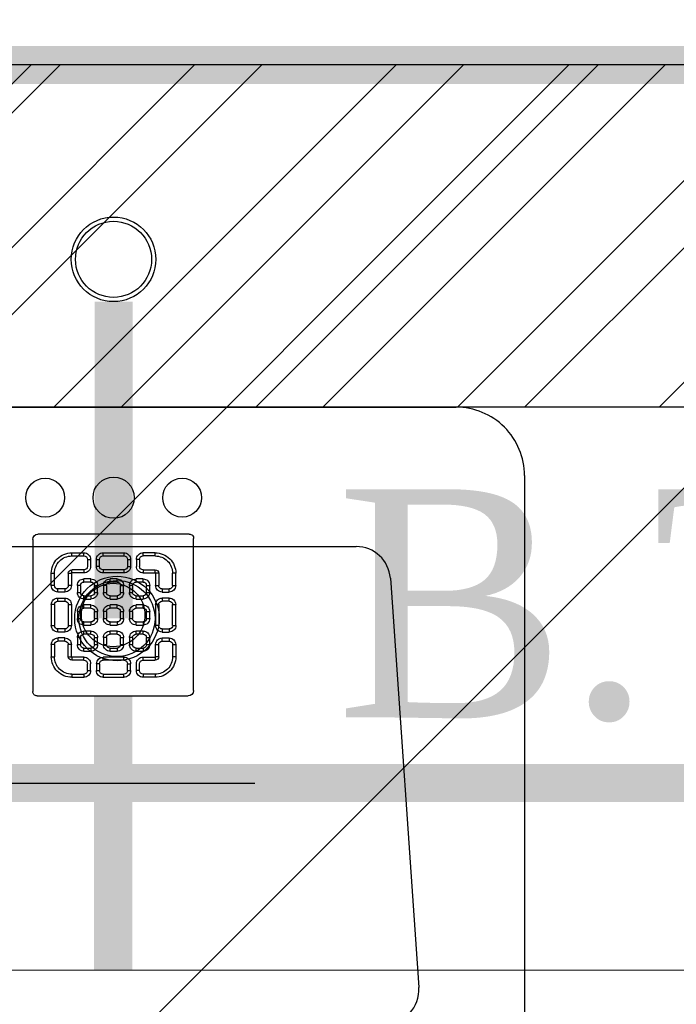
# Model space of a CAD drawing. Header units: inches. Extents: x 704 to 259546, y -107711 to 151004.
# Tile 237 of 243: x 127977 to 127994, y 23568 to 23594. Entities that reach past the tile are written whole.
import ezdxf

# ---------------------------------------------------------------- set-up
doc = ezdxf.new("R2010")
doc.units = ezdxf.units.IN
doc.header["$MEASUREMENT"] = 0
for name, color, linetype, lineweight in [('00-GRIDTEXT', 1, 'Continuous', 13), ('FLOOR RAISE', 4, 'Continuous', 5), ('KIT TEXT.', 5, 'Continuous', 5), ('PD_BRICK WALL_115', 134, 'Continuous', 30), ('PD_FIXTURE', 21, 'Continuous', 25), ('PD_HATCH', 45, 'Continuous', 9), ('PP- 50DIA Soil Waste Sewer pipe', 54, 'Continuous', 25), ('PP- 75DIA Soil Waste Sewer pipe', 90, 'Continuous', 9), ('PP-Soil Pipe', 1, 'Continuous', 25), ('PP-TEXT', 7, 'Continuous', 40), ('PP-WWP', 3, 'Continuous', 25)]:
    doc.layers.add(name, color=color, linetype=linetype, lineweight=lineweight)
doc.layers.add('PP BALL VALVE', color=7, linetype='Continuous')
doc.styles.add('Arial', font='GOTHIC.TTF')
doc.styles.add('ISO', font='isocp.shx', dxfattribs={"height": 250})
doc.styles.get("Standard").update_dxf_attribs({"font": 'arial.ttf', "height": 6})
doc.dimstyles.new('ISO-10', dxfattribs={"dimtxt": 6, "dimasz": 0.5, "dimexe": 1.25, "dimexo": 0.625, "dimtad": 1, "dimtoh": 1, "dimdec": 1, "dimlunit": 4, "dimtxsty": 'Standard', "dimblk": 'ARCHTICK', "dimcen": 2.5, "dimclrt": 3, "dimadec": 0, "dimazin": 0, "dimtfac": 1, "dimtdec": 1, "dimtmove": 1, "dimatfit": 3, "dimfxl": 1, "dimarcsym": 0})

# ---------------------------------------------------------------- blocks, each defined once
blk = doc.blocks.new('LV')
at = {"color": 8}
for p, q in [((-304.8401739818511, 50.80000000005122), (-304.8401739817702, 459.3021831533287)), ((-205.3310171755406, 127.0031444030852), (-226.34620448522, 430.7748868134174)), ((180.1559282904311, 103.4641220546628), (-179.9992828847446, 103.4641220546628)), ((254.0401739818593, -4.11546e-11), (-254.0401739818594, 4.11546e-11))]:
    blk.add_line(p, q, dxfattribs=at)
for centre, radius in [((0.3542386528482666, 154.2893231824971), 23.5787407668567), ((-50.8000000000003, 67.18562783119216), 14.42670316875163), ((-2.274e-13, 67.18562783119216), 15.31096988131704), ((50.79999999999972, 67.18562783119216), 14.42670316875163)]:
    blk.add_circle(centre, radius, dxfattribs=at)
for centre, radius, start, end in [((-201.0144701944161, 432.6358644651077), 25.4, 90.0000000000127, 184.201645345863), ((-179.9992828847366, 128.8641220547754), 25.4, 184.2016453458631, 269.9999999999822), ((-254.0401739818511, 50.80000000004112), 50.8, 179.9999999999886, 269.9999999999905)]:
    blk.add_arc(centre, radius, start, end, dxfattribs=at)
blk = doc.blocks.new('A$C6E471120')
at = {"layer": 'KIT TEXT.', "color": 8, "insert": (-5067.772105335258, -328.0922235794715, 488.6049877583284), "char_height": 60.17529562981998, "width": 1050.283938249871, "attachment_point": 7, "style": 'ISO'}
blk.add_mtext('\\pi300.49;{\\Fromans|c0;\\W0.8;WORK TABLE}', dxfattribs=at)
blk = doc.blocks.new('FF')
at = {"layer": 'PD_HATCH'}
h = blk.add_hatch(dxfattribs=at)
h.set_pattern_fill('ANSI32', color=8, scale=10)
h.set_pattern_definition([(45, (-11536.30765382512, 4003.942058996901), (-2.651650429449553, 2.651650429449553), []), (45, (-11534.53988687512, 4003.942058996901), (-2.651650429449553, 2.651650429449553), [])])
h.paths.add_polyline_path([(128238.3500143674, 23592.6956719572), (128071.8500143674, 23592.6956719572), (128071.8500143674, 23583.6956719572), (128238.3500143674, 23583.6956719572)])
h.paths.add_polyline_path([(128056.8500143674, 23592.6956719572), (127891.8500143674, 23592.6956719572), (127891.8500143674, 23583.6956719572), (128056.8500143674, 23583.6956719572)])
h.paths.add_polyline_path([(127876.8500143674, 23592.6956719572), (127707.3500143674, 23592.6956719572), (127707.3500143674, 23583.69567195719), (127876.8500143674, 23583.6956719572)])
h.paths.add_polyline_path([(127692.3500143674, 23592.6956719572), (127522.8500143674, 23592.6956719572), (127522.8500143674, 23583.69567195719), (127692.3500143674, 23583.69567195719)])
h.paths.add_polyline_path([(127507.8500143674, 23592.6956719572), (127338.3500143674, 23592.6956719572), (127338.3500143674, 23583.69567195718), (127507.8500143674, 23583.69567195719)])
h.paths.add_polyline_path([(127323.3500143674, 23592.6956719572), (127212.3500143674, 23592.6956719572), (127212.3500143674, 23583.69567195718), (127323.3500143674, 23583.69567195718)])
h.paths.add_polyline_path([(127197.3500143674, 23592.6956719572), (127137.3500143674, 23592.6956719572), (127137.3500143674, 23532.69567195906), (127146.3500143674, 23532.69567195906), (127146.3500143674, 23583.69567195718), (127197.3500143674, 23583.69567195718)])
h.paths.add_polyline_path([(127146.3500143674, 23517.69567195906), (127137.3500143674, 23517.69567195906), (127137.3500143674, 23507.03171092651), (127146.3500143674, 23507.0317109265)])
h.paths.add_polyline_path([(127146.3500143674, 23421.19567195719), (127137.3500143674, 23421.19567195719), (127137.3500143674, 23394.19567195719), (127146.3500143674, 23394.19567195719)])
h.paths.add_polyline_path([(127146.3500143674, 23447.03171092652), (127137.3500143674, 23447.03171092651), (127137.3500143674, 23436.19567195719), (127146.3500143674, 23436.19567195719)])
h.paths.add_polyline_path([(127146.3500143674, 23266.1956719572), (127137.3500143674, 23266.1956719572), (127137.3500143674, 23243.19567195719), (127146.3500143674, 23243.19567195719)])
h.paths.add_polyline_path([(127146.3500143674, 23153.19567195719), (127137.3500143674, 23153.19567195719), (127137.3500143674, 23126.1956719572), (127146.3500143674, 23126.1956719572)])
h.paths.add_polyline_path([(127146.3500143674, 23111.1956719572), (127137.3500143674, 23111.1956719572), (127137.3500143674, 23084.19567195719), (127146.3500143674, 23084.19567195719)])
h.paths.add_polyline_path([(127146.3500143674, 22994.19567195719), (127137.3500143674, 22994.19567195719), (127137.3500143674, 22971.1956719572), (127146.3500143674, 22971.1956719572)])
h.paths.add_polyline_path([(127146.3500143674, 22956.1956719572), (127137.3500143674, 22956.1956719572), (127137.3500143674, 22925.19567195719), (127146.3500143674, 22925.19567195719)])
h.paths.add_polyline_path([(127146.3500143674, 22843.19567195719), (127137.3500143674, 22843.19567195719), (127137.3500143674, 22816.19567195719), (127146.3500143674, 22816.19567195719)])
h.paths.add_polyline_path([(127146.3500143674, 22801.19567195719), (127137.3500143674, 22801.19567195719), (127137.3500143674, 22790.35963298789), (127146.3500143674, 22790.35963298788)])
h.paths.add_polyline_path([(127146.3500143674, 22730.35963298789), (127137.3500143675, 22730.35963298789), (127137.3500143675, 22719.69567195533), (127146.3500143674, 22719.69567195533)])
h.paths.add_polyline_path([(127146.3500143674, 22704.69567195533), (127137.3500143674, 22704.69567195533), (127137.3500143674, 22644.6956719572), (127197.3500143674, 22644.6956719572), (127197.3500143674, 22653.6956719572), (127146.3500143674, 22653.6956719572)])
h.paths.add_polyline_path([(127323.3500143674, 22653.6956719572), (127212.3500143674, 22653.6956719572), (127212.3500143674, 22644.6956719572), (127323.3500143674, 22644.6956719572)])
h.paths.add_polyline_path([(127507.8500143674, 22653.6956719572), (127483.1000143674, 22653.6956719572), (127483.1000143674, 22644.6956719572), (127507.8500143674, 22644.6956719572)])
h.paths.add_polyline_path([(127363.1000143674, 22653.6956719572), (127338.3500143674, 22653.6956719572), (127338.3500143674, 22644.6956719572), (127363.1000143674, 22644.6956719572)])
h.paths.add_polyline_path([(127547.6000143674, 22653.69567195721), (127522.8500143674, 22653.69567195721), (127522.8500143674, 22644.6956719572), (127547.6000143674, 22644.6956719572)])
h.paths.add_polyline_path([(127692.3500143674, 22653.69567195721), (127667.6000143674, 22653.69567195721), (127667.6000143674, 22644.6956719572), (127692.3500143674, 22644.6956719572)])
h.paths.add_polyline_path([(127732.1000143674, 22653.69567195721), (127707.3500143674, 22653.69567195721), (127707.3500143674, 22644.6956719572), (127732.1000143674, 22644.6956719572)])
h.paths.add_polyline_path([(127876.8500143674, 22653.6956719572), (127852.1000143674, 22653.69567195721), (127852.1000143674, 22644.6956719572), (127876.8500143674, 22644.6956719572)])
h.paths.add_polyline_path([(127914.3500143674, 22653.6956719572), (127891.8500143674, 22653.6956719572), (127891.8500143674, 22644.69567195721), (127914.3500143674, 22644.69567195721)])
h.paths.add_polyline_path([(128056.8500143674, 22653.69567195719), (128034.3500143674, 22653.6956719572), (128034.3500143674, 22644.69567195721), (128056.8500143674, 22644.69567195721)])
h.paths.add_polyline_path([(128094.3500143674, 22653.69567195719), (128071.8500143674, 22653.69567195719), (128071.8500143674, 22644.69567195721), (128094.3500143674, 22644.6956719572)])
h.paths.add_polyline_path([(128238.3500143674, 22653.6956719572), (128214.3500143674, 22653.69567195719), (128214.3500143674, 22644.6956719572), (128238.3500143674, 22644.6956719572)])
h.paths.add_polyline_path([(128253.3500143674, 22662.69567195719), (128244.3500143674, 22662.69567195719)])
h.paths.add_polyline_path([(128253.3500143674, 22801.19567195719), (128244.3500143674, 22801.19567195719), (128244.3500143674, 22662.69567195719), (128253.3500143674, 22662.69567195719)])
h.paths.add_polyline_path([(128253.3500143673, 22956.1956719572), (128244.3500143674, 22956.1956719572), (128244.3500143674, 22816.1956719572), (128253.3500143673, 22816.19567195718)])
h.paths.add_polyline_path([(128253.3500143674, 23266.19567195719), (128244.3500143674, 23266.19567195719), (128244.3500143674, 22971.1956719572), (128253.3500143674, 22971.19567195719)])
h.paths.add_polyline_path([(128253.3500143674, 23574.6956719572), (128244.3500143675, 23574.6956719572), (128244.3500143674, 23436.19567195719), (128253.3500143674, 23436.19567195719)])
h.paths.add_polyline_path([(128235.3500143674, 23433.19567195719), (128130.3500143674, 23433.19567195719), (128130.3500143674, 23424.19567195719), (128235.3500143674, 23424.19567195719)])
h.paths.add_polyline_path([(128130.3500143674, 23421.19567195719), (128121.3500143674, 23421.19567195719), (128121.3500143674, 23343.19567195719), (128130.3500143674, 23343.19567195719)])
h.paths.add_polyline_path([(128121.3500143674, 23433.19567195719), (128049.3500143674, 23433.19567195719), (128049.3500143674, 23424.19567195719), (128121.3500143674, 23424.19567195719)])
h.paths.add_polyline_path([(128049.3500143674, 23421.19567195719), (128040.3500143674, 23421.19567195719), (128040.3500143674, 23343.19567195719), (128049.3500143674, 23343.19567195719)])
h.paths.add_polyline_path([(128040.3500143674, 23433.19567195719), (127959.3500143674, 23433.19567195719), (127959.3500143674, 23331.19567195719), (127986.3500143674, 23331.1956719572), (127986.3500143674, 23340.19567195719), (127968.3500143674, 23340.19567195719), (127968.3500143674, 23424.19567195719), (128040.3500143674, 23424.19567195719)])
h.paths.add_polyline_path([(128040.3500143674, 23340.19567195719), (128022.3500143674, 23340.19567195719), (128022.3500143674, 23331.1956719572), (128040.3500143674, 23331.1956719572)], flags=17)
h.paths.add_polyline_path([(128067.3500143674, 23340.19567195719), (128049.3500143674, 23340.19567195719), (128049.3500143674, 23331.19567195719), (128067.3500143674, 23331.1956719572)])
h.paths.add_polyline_path([(128121.3500143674, 23340.19567195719), (128103.3500143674, 23340.19567195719), (128103.3500143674, 23331.1956719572), (128121.3500143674, 23331.1956719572)])
h.paths.add_polyline_path([(128130.3500143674, 23331.19567195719), (128121.3500143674, 23331.19567195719), (128121.3500143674, 23268.19567195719), (128130.3500143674, 23268.19567195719)])
h.paths.add_polyline_path([(128253.3500143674, 23282.1956719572), (128244.3500143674, 23282.1956719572), (128244.3500143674, 23281.19567195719), (128253.3500143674, 23281.19567195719)])
h.paths.add_polyline_path([(128253.3500143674, 23421.19567195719), (128244.3500143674, 23421.19567195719), (128244.3500143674, 23402.1956719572), (128253.3500143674, 23402.1956719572)])
at = {"layer": 'PD_BRICK WALL_115', "color": 8, "lineweight": 30}
for p, q in [((128253.3500143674, 23592.6956719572), (127137.3500143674, 23592.6956719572)), ((128056.8500143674, 23583.6956719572), (127891.8500143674, 23583.6956719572))]:
    blk.add_line(p, q, dxfattribs=at)
at = {"layer": '00-GRIDTEXT', "color": 8, "xscale": 0.03937007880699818, "yscale": 0.03937007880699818, "zscale": 0.03937007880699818}
blk.add_blockref('A$C6E471120', (127713.3500147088, 23583.69624260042), dxfattribs=at)
at = {"layer": 'PD_FIXTURE', "color": 8, "ltscale": 12, "xscale": 0.03542840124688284, "yscale": 0.03542840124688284, "zscale": 0.03542840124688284, "rotation": 180}
blk.add_blockref('LV', (127979.164423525, 23583.6956719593), dxfattribs=at)
blk = doc.blocks.new('PP-GRATING')
at = {"linetype": 'Continuous'}
for p, q in [((-49.72758152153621, 52.85331521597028), (49.72758152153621, 52.85331521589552)), ((-53.13747282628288, -49.44342391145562), (-53.13747282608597, 49.44342391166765)), ((52.56915760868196, 50.01173912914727), (52.5691576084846, -48.87510869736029)), ((-27.56328804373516, 40.69137005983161), (-27.56328804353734, 38.6454352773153)), ((-19.60687500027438, 40.69137005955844), (-27.56328705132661, 40.69137005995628)), ((-19.60687500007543, 38.6454352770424), (-27.56328705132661, 38.6454352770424)), ((-19.60687500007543, 38.6454352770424), (-19.60687500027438, 40.69137005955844)), ((-7.103939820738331, 38.64543329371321), (-7.103939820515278, 40.69136807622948)), ((-7.103940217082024, 40.6913679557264), (6.535625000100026, 40.6913679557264)), ((-7.103940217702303, 38.64543317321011), (6.535625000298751, 38.64543317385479)), ((6.535625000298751, 40.6913680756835), (6.535625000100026, 38.64543329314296)), ((19.03855978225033, 40.69137005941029), (26.99497183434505, 40.69137005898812)), ((19.03855978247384, 38.64543527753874), (19.03855978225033, 40.69137005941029)), ((19.03855978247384, 38.64543527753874), (26.99497183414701, 38.64543527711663)), ((26.99497282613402, 40.69137005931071), (26.99497282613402, 38.64543527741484)), ((-17.3336141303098, 31.82565266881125), (-17.33361413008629, 36.37217436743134)), ((-15.28767934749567, 36.37217433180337), (-17.3336141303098, 36.37217433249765)), ((-15.2876793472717, 31.82565266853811), (-15.28767934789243, 36.37217436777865)), ((-11.42313586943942, 36.37217242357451), (-11.42313586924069, 31.8256507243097)), ((-9.377201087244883, 36.37217242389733), (-11.42313586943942, 36.37217242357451)), ((-9.377201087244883, 36.37217242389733), (-9.377201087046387, 31.82565072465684)), ((8.808885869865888, 31.82565068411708), (8.808885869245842, 36.37217230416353)), ((10.85482065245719, 36.37217219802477), (8.808885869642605, 36.37217219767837)), ((10.85482065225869, 31.82565068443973), (10.85482065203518, 36.37217230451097)), ((14.71936413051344, 31.82565266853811), (14.71936413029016, 36.37217436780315)), ((14.71936413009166, 36.3721743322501), (16.76529891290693, 36.37217433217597)), ((16.76529891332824, 31.82565266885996), (16.76529891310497, 36.37217436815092)), ((-40.9755271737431, 27.27913152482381), (-40.9755271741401, 19.32271800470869)), ((-38.92959239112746, 27.27913092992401), (-40.9755271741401, 27.27913092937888)), ((-38.92959239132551, 27.2791315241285), (-38.92959239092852, 19.32271800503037)), ((-29.83654891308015, 19.32271788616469), (-29.83654891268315, 27.27913104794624)), ((-27.79061413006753, 27.27913104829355), (-29.83654891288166, 27.27913092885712)), ((-27.79061413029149, 19.32271788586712), (-27.79061413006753, 27.27913104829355)), ((-27.56328804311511, 29.55239179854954), (-27.56328804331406, 27.5064570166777)), ((-27.56328804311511, 29.55239179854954), (-19.60687539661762, 29.55239179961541)), ((-27.56328804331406, 27.5064570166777), (-19.60687539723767, 27.50645701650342)), ((-19.60687539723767, 27.50645701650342), (-19.60687539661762, 29.55239179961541)), ((-17.3336141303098, 31.82565266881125), (-15.2876793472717, 31.82565266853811)), ((-11.42313586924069, 31.82565076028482), (-9.377201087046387, 31.82565072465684)), ((-7.103940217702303, 29.55238981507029), (6.535625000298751, 29.55238981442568)), ((-7.103940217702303, 29.55238981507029), (-7.103940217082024, 27.50645503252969)), ((-7.103940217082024, 27.50645503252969), (6.535625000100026, 27.50645503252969)), ((6.535625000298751, 29.55238981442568), (6.535625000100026, 27.50645503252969)), ((8.808885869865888, 31.82565068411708), (10.85482065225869, 31.82565068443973)), ((16.76529891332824, 31.82565266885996), (14.71936413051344, 31.82565266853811)), ((26.99497282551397, 29.55239179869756), (19.03856017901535, 29.55239179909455)), ((19.03856017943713, 27.50645701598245), (19.03856017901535, 29.55239179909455)), ((26.99497282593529, 27.50645701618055), (19.03856017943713, 27.50645701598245)), ((26.99497282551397, 29.55239179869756), (26.99497282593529, 27.50645701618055)), ((27.22229891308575, 19.32271788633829), (27.22229891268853, 27.27913104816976)), ((27.22229891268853, 27.27913104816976), (29.26823369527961, 27.27913092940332)), ((29.26823369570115, 19.32271788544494), (29.2682336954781, 27.27913104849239)), ((38.36127717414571, 27.2791315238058), (38.36127717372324, 19.3227180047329)), ((38.36127717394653, 27.27913092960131), (40.40721195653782, 27.27913092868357)), ((40.40721195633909, 27.2791315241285), (40.40721195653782, 19.32271800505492)), ((-38.92959239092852, 19.32271800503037), (-40.97552717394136, 19.32271811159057)), ((-29.83654891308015, 19.32271788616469), (-27.79061413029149, 19.32271788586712)), ((-23.92607065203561, 14.77619622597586), (-23.92607065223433, 19.32271792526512)), ((-21.88013586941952, 19.32271792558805), (-23.92607065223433, 19.32271792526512)), ((-21.88013586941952, 14.77619626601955), (-21.88013586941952, 19.32271788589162)), ((-19.60687500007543, 23.64191361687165), (-15.06035345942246, 23.64191361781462)), ((-19.60687499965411, 21.59597883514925), (-19.60687500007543, 23.64191361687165)), ((-19.60687480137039, 21.59597875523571), (-15.0603532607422, 21.59597875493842)), ((-15.06035345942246, 23.64191361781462), (-15.06035345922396, 21.59597883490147)), ((-12.78709239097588, 19.32271784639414), (-12.78709239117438, 14.77619614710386)), ((-10.74115760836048, 19.32271796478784), (-12.78709239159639, 19.32271796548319)), ((-10.74115760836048, 19.32271796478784), (-10.74115760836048, 14.77619634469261)), ((-6.876614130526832, 14.7761961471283), (-6.876614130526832, 19.32271784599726)), ((-4.830679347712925, 19.3227178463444), (-6.876614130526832, 19.32271784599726)), ((-4.830679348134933, 14.77619614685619), (-4.830679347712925, 19.3227178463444)), ((-2.557418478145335, 23.64191353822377), (1.98910306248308, 23.64191353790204)), ((-2.55741847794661, 21.59597875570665), (-2.557418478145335, 23.64191353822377)), ((-2.55741847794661, 21.59597875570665), (1.989103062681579, 21.59597875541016)), ((1.98910306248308, 23.64191353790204), (1.989103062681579, 21.59597875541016)), ((4.262364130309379, 19.32271788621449), (4.262364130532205, 14.77619626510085)), ((6.308298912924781, 19.32271788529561), (4.262364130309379, 19.32271788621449)), ((6.308298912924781, 19.32271788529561), (6.308298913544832, 14.77619626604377)), ((10.17284239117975, 14.77619614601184), (10.1728423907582, 19.32271784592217)), ((12.21877717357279, 19.32271784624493), (10.1728423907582, 19.32271784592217)), ((12.21877717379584, 14.77619614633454), (12.21877717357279, 19.32271784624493)), ((14.49203804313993, 23.64191353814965), (19.03855958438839, 23.64191353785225)), ((14.49203804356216, 21.59597875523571), (14.49203804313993, 23.64191353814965)), ((14.49203804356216, 21.59597875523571), (19.03855958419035, 21.59597875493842)), ((19.03855958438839, 23.64191353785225), (19.03855958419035, 21.59597875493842)), ((21.31182065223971, 19.32271788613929), (21.31182065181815, 14.77619626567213)), ((23.35775543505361, 19.32271788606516), (21.31182065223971, 19.32271788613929)), ((23.35775543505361, 19.32271788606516), (23.35775543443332, 14.776196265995)), ((29.26823369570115, 19.32271788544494), (27.22229891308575, 19.32271788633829)), ((38.36127717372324, 19.3227180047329), (40.40721195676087, 19.32271811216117)), ((-36.65633152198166, 17.04945701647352), (-32.10981017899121, 17.0494570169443)), ((-36.65633152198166, 17.04945701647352), (-36.65633152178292, 15.00352223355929)), ((-36.65633152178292, 15.00352223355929), (-32.10981017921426, 15.00352223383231)), ((-21.88013586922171, 14.77619622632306), (-23.92607065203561, 14.77619622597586)), ((-12.78709239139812, 14.7761963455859), (-10.74115760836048, 14.77619634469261)), ((-4.830679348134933, 14.77619614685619), (-6.876614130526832, 14.7761961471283)), ((4.262364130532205, 14.77619626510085), (6.308298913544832, 14.77619626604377)), ((12.21877717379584, 14.77619614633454), (10.17284239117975, 14.77619614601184)), ((21.31182065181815, 14.77619626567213), (23.35775543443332, 14.776196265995)), ((36.08801630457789, 17.04945701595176), (31.54149496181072, 17.04945701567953)), ((36.08801630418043, 15.00352223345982), (31.54149496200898, 15.00352223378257)), ((36.08801630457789, 17.04945701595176), (36.08801630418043, 15.00352223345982)), ((-40.97552717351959, 6.819783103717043), (-40.97552717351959, -6.819781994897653)), ((-38.92959239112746, 6.819783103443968), (-40.97552717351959, 6.819783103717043)), ((-38.92959239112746, 6.819783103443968), (-38.92959239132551, -6.819781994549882)), ((-32.10980978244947, 11.1389787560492), (-36.65633132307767, 11.1389787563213)), ((-36.65633132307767, 11.1389787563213), (-36.65633132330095, 9.093043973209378)), ((-32.10980978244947, 9.093043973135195), (-36.65633132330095, 9.093043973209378)), ((-32.10980978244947, 9.093043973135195), (-32.10980978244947, 11.1389787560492)), ((-29.83654891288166, -6.819782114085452), (-29.83654891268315, 6.819783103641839)), ((-29.83654891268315, 6.819783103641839), (-27.79061413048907, 6.819783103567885)), ((-27.79061413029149, -6.819782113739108), (-27.79061413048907, 6.819783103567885)), ((-15.06035365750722, 12.50293527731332), (-19.60687499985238, 12.50293527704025)), ((-19.60687460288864, 12.50293535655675), (-19.60687460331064, 10.45700057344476)), ((-15.0603532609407, 10.45700057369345), (-19.60687460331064, 10.45700057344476)), ((-19.60687499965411, 6.592456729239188), (-15.06035345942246, 6.592456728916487)), ((-19.60687499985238, 4.546521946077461), (-19.60687499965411, 6.592456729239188)), ((-15.06035326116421, 12.50293535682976), (-15.0603532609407, 10.45700057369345)), ((-15.06035345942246, 6.592456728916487), (-15.06035345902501, 4.546521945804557)), ((1.98910326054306, 12.50293527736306), (-2.557418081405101, 12.50293527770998)), ((-2.557418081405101, 12.50293527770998), (-2.557418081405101, 10.45700049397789)), ((1.989103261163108, 10.45700049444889), (-2.557418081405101, 10.45700049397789)), ((-2.557418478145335, 6.592457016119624), (1.98910306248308, 6.592457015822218)), ((-2.557418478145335, 4.546522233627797), (-2.557418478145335, 6.592457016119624)), ((1.98910326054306, 12.50293527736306), (1.989103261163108, 10.45700049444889)), ((1.98910306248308, 6.592457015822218), (1.98910306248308, 4.546522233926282)), ((19.03855978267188, 12.50293527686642), (14.49203844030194, 12.50293527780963)), ((14.49203844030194, 12.50293527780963), (14.49203843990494, 10.45700049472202)), ((19.03855978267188, 10.45700049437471), (14.49203843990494, 10.45700049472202)), ((14.49203804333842, 6.592456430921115), (19.0385595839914, 6.59245643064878)), ((14.49203804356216, 4.546521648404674), (14.49203804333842, 6.592456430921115)), ((19.03855978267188, 12.50293527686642), (19.03855978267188, 10.45700049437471)), ((19.0385595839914, 6.59245643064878), (19.03855958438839, 4.546521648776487)), ((27.22229891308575, -6.819782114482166), (27.22229891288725, 6.819783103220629)), ((29.26823369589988, 6.819783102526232), (27.22229891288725, 6.819783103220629)), ((29.2682336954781, -6.819782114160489), (29.26823369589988, 6.819783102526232)), ((31.5414945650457, 11.13897875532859), (36.0880161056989, 11.13897875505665)), ((31.5414945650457, 9.09304397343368), (31.5414945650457, 11.13897875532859)), ((31.5414945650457, 9.09304397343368), (36.08801610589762, 9.093043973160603)), ((36.0880161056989, 11.13897875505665), (36.08801610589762, 9.093043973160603)), ((38.36127717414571, 6.819783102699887), (38.36127717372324, -6.819781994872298)), ((38.36127717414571, 6.819783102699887), (40.40721195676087, 6.819783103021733)), ((40.40721195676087, 6.819783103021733), (40.40721195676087, -6.819781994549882)), ((-23.92607065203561, -2.27326066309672), (-23.92607065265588, 2.273261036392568)), ((-21.8801358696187, 2.273261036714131), (-23.92607065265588, 2.273261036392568)), ((-21.8801358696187, -2.273260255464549), (-21.8801358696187, 2.273261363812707)), ((-19.60687480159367, 4.546522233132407), (-15.0603532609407, 4.546522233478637)), ((-12.78709239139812, 2.273261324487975), (-12.78709239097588, -2.273260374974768)), ((-10.74115760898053, 2.27326107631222), (-12.78709239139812, 2.273261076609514)), ((-10.74115760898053, 2.27326107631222), (-10.74115760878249, -2.273260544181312)), ((-6.876614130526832, -2.273260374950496), (-6.876614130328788, 2.273261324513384)), ((-4.830679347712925, 2.273261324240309), (-6.876614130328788, 2.273261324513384)), ((-4.830679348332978, -2.273260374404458), (-4.830679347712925, 2.273261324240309)), ((-2.557418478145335, 4.546522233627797), (1.98910306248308, 4.546522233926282)), ((4.262364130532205, 2.273261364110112), (4.262364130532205, -2.273260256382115)), ((6.308298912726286, 2.273261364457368), (4.262364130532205, 2.273261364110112)), ((6.308298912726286, 2.273261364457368), (6.308298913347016, -2.273260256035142)), ((10.17284239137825, -2.273260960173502), (10.17284239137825, 2.273260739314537)), ((12.21877717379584, 2.273260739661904), (10.17284239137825, 2.273260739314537)), ((12.21877717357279, -2.273260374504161), (12.21877717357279, 2.273261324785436)), ((14.49203804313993, 4.546522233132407), (19.03855958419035, 4.546522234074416)), ((21.31182065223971, 2.273261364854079), (21.31182065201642, -2.273260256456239)), ((23.35775543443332, 2.273260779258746), (21.3118206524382, 2.27326077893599)), ((23.35775543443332, 2.273260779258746), (23.35775543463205, -2.273260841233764)), ((-21.8801358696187, -2.273260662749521), (-23.92607065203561, -2.27326066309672)), ((-15.06035365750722, -4.546521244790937), (-19.60687499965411, -4.546521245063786)), ((-19.60687460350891, -4.546521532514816), (-19.60687460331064, -6.592456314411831)), ((-15.0603532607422, -4.546521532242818), (-15.06035326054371, -6.592456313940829)), ((-12.78709239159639, -2.27326054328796), (-10.74115760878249, -2.273260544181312)), ((-4.830679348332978, -2.273260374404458), (-6.876614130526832, -2.273260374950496)), ((1.98910326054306, -4.546521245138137), (-2.557418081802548, -4.546521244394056)), ((-2.557418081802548, -4.546521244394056), (-2.557418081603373, -6.59245602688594)), ((1.98910326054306, -4.546521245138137), (1.989103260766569, -6.592456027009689)), ((4.262364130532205, -2.273260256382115), (6.308298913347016, -2.273260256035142)), ((12.21877717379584, -2.273260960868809), (10.17284239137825, -2.273260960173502)), ((19.03855978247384, -4.54652124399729), (14.4920384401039, -4.546521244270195)), ((14.49203843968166, -4.546521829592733), (14.4920384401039, -6.592456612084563)), ((19.03855978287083, -4.546521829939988), (19.03855978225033, -6.592456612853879)), ((21.31182065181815, -2.273260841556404), (23.35775543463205, -2.273260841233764)), ((-40.9755271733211, -6.819781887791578), (-38.92959239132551, -6.819781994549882)), ((-36.65633152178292, -9.093042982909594), (-32.10981017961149, -9.093042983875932)), ((-36.65633152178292, -9.093042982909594), (-36.65633152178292, -11.13897776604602)), ((-36.65633152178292, -11.13897776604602), (-32.10981017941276, -11.13897776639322)), ((-32.10981017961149, -9.093042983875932), (-32.10981053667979, -11.13897776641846)), ((-29.83654891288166, -6.819782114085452), (-27.79061413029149, -6.819782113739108)), ((-15.06035326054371, -6.592456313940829), (-19.60687460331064, -6.592456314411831)), ((-19.60687500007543, -10.45699942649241), (-15.06035345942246, -10.456999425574)), ((-19.60687499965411, -12.50293420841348), (-19.60687500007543, -10.45699942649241)), ((-19.6068748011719, -12.50293428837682), (-15.0603532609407, -12.50293428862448)), ((-15.06035345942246, -10.456999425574), (-15.06035345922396, -12.5029342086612)), ((1.989103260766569, -6.592456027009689), (-2.557418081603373, -6.59245602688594)), ((-2.557418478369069, -10.45699950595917), (1.98910306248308, -10.45699950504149)), ((-2.557418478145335, -12.50293428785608), (-2.557418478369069, -10.45699950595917)), ((-2.557418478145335, -12.50293428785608), (1.98910306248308, -12.5029342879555)), ((1.98910306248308, -10.45699950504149), (1.98910306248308, -12.5029342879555)), ((19.03855978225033, -6.592456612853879), (14.4920384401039, -6.592456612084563)), ((14.49203804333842, -10.45699950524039), (19.03855958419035, -10.4569995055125)), ((14.49203804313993, -12.50293428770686), (14.49203804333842, -10.45699950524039)), ((14.49203804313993, -12.50293428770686), (19.03855958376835, -12.50293428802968)), ((19.03855958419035, -10.4569995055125), (19.03855958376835, -12.50293428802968)), ((29.2682336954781, -6.819782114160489), (27.22229891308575, -6.819782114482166)), ((36.0880163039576, -9.09304298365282), (31.54149496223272, -9.093042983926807)), ((31.54149496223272, -9.093042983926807), (31.54149531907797, -11.13897776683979)), ((36.08801630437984, -11.13897776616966), (31.54149496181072, -11.13897776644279)), ((36.0880163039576, -9.09304298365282), (36.08801630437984, -11.13897776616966)), ((40.40721195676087, -6.819781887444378), (38.36127717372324, -6.819781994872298)), ((-36.65633152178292, -17.04945743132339), (-36.65633152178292, -15.00352264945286)), ((-36.65633152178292, -15.00352264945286), (-32.10981017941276, -15.00352264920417)), ((-36.65633152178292, -17.04945743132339), (-32.10981017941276, -17.04945743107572)), ((-23.92607065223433, -19.32271681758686), (-23.92607065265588, -14.77619511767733)), ((-21.8801358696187, -14.77619511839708), (-23.92607065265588, -14.77619511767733)), ((-21.8801358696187, -19.32271677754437), (-21.88013586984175, -14.77619515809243)), ((-12.78709239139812, -14.77619519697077), (-12.78709239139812, -19.32271689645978)), ((-10.74115760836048, -14.77619507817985), (-12.78709239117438, -14.77619507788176)), ((-10.74115760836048, -14.77619507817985), (-10.74115760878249, -19.32271669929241)), ((-6.876614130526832, -19.32271689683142), (-6.876614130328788, -14.77619519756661)), ((-4.830679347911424, -14.77619519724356), (-6.876614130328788, -14.77619519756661)), ((-4.830679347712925, -19.32271689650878), (-4.830679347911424, -14.77619519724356)), ((4.262364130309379, -14.77619515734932), (4.262364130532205, -19.32271677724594)), ((6.308298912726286, -14.77619515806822), (4.262364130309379, -14.77619515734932)), ((6.308298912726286, -14.77619515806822), (6.308298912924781, -19.32271677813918)), ((10.1728423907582, -19.32271689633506), (10.17284239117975, -14.77619519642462)), ((12.21877717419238, -14.77619519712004), (10.17284239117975, -14.77619519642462)), ((12.21877717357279, -19.32271689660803), (12.21877717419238, -14.77619519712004)), ((21.31182065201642, -14.77619515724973), (21.31182065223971, -19.32271677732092)), ((23.35775543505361, -14.77619515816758), (21.31182065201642, -14.77619515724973)), ((23.35775543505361, -14.77619515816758), (23.35775543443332, -19.32271677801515)), ((36.0880163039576, -15.00352264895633), (31.54149496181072, -15.00352264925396)), ((36.08801630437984, -17.04945743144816), (31.54149496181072, -17.04945743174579)), ((36.08801630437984, -17.04945743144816), (36.0880163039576, -15.00352264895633)), ((-40.9755271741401, -27.27913193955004), (-40.9755271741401, -19.32271842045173)), ((-38.92959239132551, -19.32271842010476), (-40.97552717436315, -19.32271852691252)), ((-38.92959239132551, -27.27913193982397), (-38.92959239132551, -19.32271842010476)), ((-29.83654891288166, -19.32271830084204), (-27.79061413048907, -19.32271830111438)), ((-29.83654891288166, -19.32271830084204), (-29.83654891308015, -27.27913146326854)), ((-27.79061413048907, -19.32271830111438), (-27.79061413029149, -27.27913146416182)), ((-21.88013586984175, -19.32271681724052), (-23.92607065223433, -19.32271681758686)), ((-15.0603532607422, -21.59597776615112), (-19.60687500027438, -21.59597776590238)), ((-19.60687460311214, -21.59597768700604), (-19.60687460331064, -23.6419124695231)), ((-15.06035326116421, -23.64191246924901), (-19.60687460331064, -23.6419124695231)), ((-15.0603532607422, -21.59597768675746), (-15.06035326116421, -23.64191246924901)), ((-12.78709239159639, -19.32271669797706), (-10.74115760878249, -19.32271669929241)), ((-4.830679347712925, -19.32271689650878), (-6.876614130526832, -19.32271689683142)), ((1.989103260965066, -21.59597776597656), (-2.557418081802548, -21.59597776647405)), ((-2.557418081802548, -21.59597776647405), (-2.557418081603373, -23.64191254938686)), ((1.989103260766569, -23.64191254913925), (-2.557418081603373, -23.64191254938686)), ((1.989103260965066, -21.59597776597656), (1.989103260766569, -23.64191254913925)), ((4.262364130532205, -19.32271677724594), (6.308298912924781, -19.32271677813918)), ((12.21877717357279, -19.32271689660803), (10.1728423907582, -19.32271689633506)), ((19.03855978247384, -21.59597776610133), (14.49203804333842, -21.59597776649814)), ((14.4920384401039, -21.59597776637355), (14.4920384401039, -23.64191254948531)), ((19.03855978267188, -23.64191254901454), (14.4920384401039, -23.64191254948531)), ((19.03855978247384, -21.59597776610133), (19.03855978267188, -23.64191254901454)), ((21.31182065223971, -19.32271677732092), (23.35775543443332, -19.32271677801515)), ((27.22229891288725, -19.32271830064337), (27.22229891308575, -27.27913146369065)), ((29.26823369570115, -19.32271830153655), (27.22229891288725, -19.32271830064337)), ((29.26823369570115, -19.32271830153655), (29.2682336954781, -27.279131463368)), ((38.36127717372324, -19.32271842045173), (40.40721195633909, -19.32271852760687)), ((38.36127717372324, -27.27913193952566), (38.36127717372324, -19.32271842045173)), ((40.40721195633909, -27.27913193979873), (40.40721195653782, -19.32271842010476)), ((-38.92959239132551, -27.2791313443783), (-40.97552717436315, -27.27913134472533)), ((-27.79061413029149, -27.27913146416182), (-29.83654891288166, -27.27913134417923)), ((-27.56328804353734, -27.50645743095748), (-19.60687539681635, -27.50645743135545)), ((-27.56328804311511, -29.55239221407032), (-27.56328804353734, -27.50645743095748)), ((-27.56328804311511, -29.55239221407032), (-19.60687539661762, -29.5523922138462)), ((-19.60687539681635, -27.50645743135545), (-19.60687539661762, -29.5523922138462)), ((-17.33361413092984, -31.82565308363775), (-17.33361413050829, -36.37217478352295)), ((-17.33361413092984, -31.82565308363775), (-15.28767934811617, -31.82565308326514)), ((-15.28767934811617, -31.82565308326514), (-15.28767934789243, -36.37217478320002)), ((-11.42313586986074, -36.37217341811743), (-11.42313587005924, -31.82565171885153)), ((-11.42313587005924, -31.82565175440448), (-9.377201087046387, -31.82565171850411)), ((-9.377201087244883, -36.37217341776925), (-9.377201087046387, -31.82565171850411)), ((-7.103940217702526, -27.5064560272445), (6.535624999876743, -27.50645602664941)), ((-7.103940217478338, -29.55239081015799), (-7.103940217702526, -27.5064560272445)), ((-7.103940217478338, -29.55239081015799), (6.535624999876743, -29.5523908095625)), ((6.535624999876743, -29.5523908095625), (6.535624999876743, -27.50645602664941)), ((8.808885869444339, -31.82565168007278), (8.808885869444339, -36.37217329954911)), ((8.808885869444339, -31.82565168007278), (10.85482065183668, -31.82565167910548)), ((10.85482065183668, -31.82565167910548), (10.85482065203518, -36.37217329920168)), ((14.71936413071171, -31.82565308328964), (14.71936412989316, -36.37217478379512)), ((16.76529891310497, -31.82565308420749), (14.71936413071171, -31.82565308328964)), ((16.76529891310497, -31.82565308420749), (16.76529891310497, -36.37217478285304)), ((26.99497282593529, -27.50645743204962), (19.03856017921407, -27.50645743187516)), ((19.03856017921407, -27.50645743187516), (19.03856017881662, -29.55239221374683)), ((26.99497282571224, -29.55239221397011), (19.03856017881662, -29.55239221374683)), ((26.99497282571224, -29.55239221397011), (26.99497282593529, -27.50645743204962)), ((27.22229891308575, -27.27913146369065), (29.26823369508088, -27.27913134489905)), ((38.36127717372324, -27.27913134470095), (40.40721195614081, -27.27913134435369)), ((-15.28767934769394, -36.37217474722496), (-17.33361413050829, -36.37217474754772)), ((-9.377201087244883, -36.37217341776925), (-11.42313586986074, -36.37217341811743)), ((8.83294082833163, -36.42318279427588), (10.87884350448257, -36.4346446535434)), ((14.71936412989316, -36.3721747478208), (16.76529891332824, -36.37217474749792)), ((-27.56328804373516, -40.69137047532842), (-27.56328804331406, -38.64543569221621)), ((-19.60687500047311, -38.6454356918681), (-27.56328705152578, -38.64543569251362)), ((-19.60687500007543, -40.69137047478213), (-27.56328705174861, -40.69137047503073)), ((-19.60687500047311, -38.6454356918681), (-19.60687500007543, -40.69137047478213)), ((6.535624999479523, -38.64543428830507), (-7.103939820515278, -38.6454342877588)), ((-7.103939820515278, -38.6454342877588), (-7.103939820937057, -40.6913690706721)), ((6.535624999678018, -40.6913690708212), (-7.103939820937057, -40.6913690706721)), ((6.546979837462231, -38.68367258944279), (6.535517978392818, -40.72957526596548)), ((19.03855978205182, -38.64543569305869), (19.03855978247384, -40.69137047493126)), ((19.03855978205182, -38.64543569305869), (26.99497183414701, -38.64543569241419)), ((19.03855978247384, -40.69137047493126), (26.99497183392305, -40.69137047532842)), ((26.99497282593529, -40.69137047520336), (26.99497282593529, -38.64543569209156)), ((49.15926630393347, -52.28500000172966), (-50.29589673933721, -52.28500000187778))]:
    blk.add_line(p, q, dxfattribs=at)
for centre, radius, start, end in [((-49.72758152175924, 49.44342391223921), 3.409891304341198, 89.99999999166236, 179.9999999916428), ((49.72758152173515, 50.01173912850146), 2.841576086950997, 359.9999999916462, 89.99999999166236), ((-27.56328804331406, 27.27913092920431), 13.41223913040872, 89.99999498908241, 179.9999970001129), ((-27.56328804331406, 27.27913092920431), 11.366304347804, 89.99999498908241, 179.9999970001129), ((-19.60687499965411, 36.37217440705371), 4.319195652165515, 359.9999990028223, 89.99999999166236), ((-19.60687499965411, 36.37217440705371), 2.273260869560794, 359.9999990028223, 89.99999999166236), ((-7.103940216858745, 36.37217242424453), 4.319195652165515, 89.99998998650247, 179.9999999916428), ((-7.103940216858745, 36.37217242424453), 2.273260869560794, 89.99998998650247, 179.9999999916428), ((6.535625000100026, 36.37217242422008), 4.319195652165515, 359.9999970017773, 89.99999999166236), ((6.535625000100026, 36.37217242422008), 2.273260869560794, 359.9999970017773, 89.99999999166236), ((19.03855978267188, 36.37217440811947), 4.319195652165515, 89.99999999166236, 180.0000010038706), ((19.03855978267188, 36.37217440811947), 2.273260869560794, 89.99999999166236, 180.0000010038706), ((26.99497282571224, 27.27913092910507), 13.41223913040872, 3.0032057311e-06, 90.00000499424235), ((26.99497282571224, 27.27913092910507), 11.366304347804, 3.0032057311e-06, 90.00000499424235), ((-27.56328804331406, 27.27913092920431), 2.273260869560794, 89.99999999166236, 179.9999970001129), ((-27.56328804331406, 27.27913092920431), 0.2273260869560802, 89.99999999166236, 179.9999970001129), ((-19.60687499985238, 31.82565266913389), 4.319195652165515, 269.9999899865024, 359.9999999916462), ((-19.60687499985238, 31.82565266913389), 2.273260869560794, 269.9999899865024, 359.9999999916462), ((-7.103940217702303, 31.82565068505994), 4.319195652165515, 179.9999990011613, 269.9999999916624), ((-7.103940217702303, 31.82565068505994), 2.273260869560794, 179.9999990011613, 269.9999999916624), ((6.535625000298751, 31.8256506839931), 4.319195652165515, 269.9999999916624, 359.9999999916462), ((6.535625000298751, 31.8256506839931), 2.273260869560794, 269.9999999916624, 359.9999999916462), ((19.03855978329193, 31.82565266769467), 4.319195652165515, 179.9999999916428, 270.0000099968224), ((19.03855978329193, 31.82565266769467), 2.273260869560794, 179.9999999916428, 270.0000099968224), ((26.99497282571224, 27.27913092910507), 2.273260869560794, 3.0032057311e-06, 89.99999999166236), ((26.99497282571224, 27.27913092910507), 0.2273260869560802, 3.0032057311e-06, 89.99999999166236), ((-36.65633152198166, 19.3227178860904), 4.319195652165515, 179.9999970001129, 269.9999999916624), ((-36.65633152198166, 19.3227178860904), 2.273260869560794, 179.9999970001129, 269.9999999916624), ((-32.10980978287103, 19.32271788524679), 4.319195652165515, 269.9999899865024, 359.9999999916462), ((-32.10980978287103, 19.32271788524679), 2.273260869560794, 269.9999899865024, 359.9999999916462), ((-19.60687499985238, 19.32271796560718), 4.319195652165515, 89.99999999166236, 180.0000010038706), ((-19.60687499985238, 19.32271788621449), 2.273260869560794, 89.99999498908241, 179.9999999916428), ((-19.60687499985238, 19.32271796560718), 2.273260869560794, 89.99999999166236, 180.0000010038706), ((-15.0603532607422, 19.32271796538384), 4.319195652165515, 359.9999999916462, 90.00000499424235), ((-15.0603532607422, 19.32271788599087), 2.273260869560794, 359.9999990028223, 89.99999999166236), ((-2.557418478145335, 19.32271788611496), 4.319195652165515, 89.99999999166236, 180.0000010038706), ((-2.557418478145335, 19.32271788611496), 2.273260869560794, 89.99999999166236, 180.0000010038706), ((-2.557418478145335, 19.32271788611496), 2.273260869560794, 89.99999999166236, 180.0000010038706), ((1.989103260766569, 19.32271788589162), 4.319195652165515, 359.9999999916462, 90.00000499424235), ((1.989103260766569, 19.32271788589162), 2.273260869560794, 359.9999999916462, 90.00000499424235), ((14.49203804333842, 19.3227178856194), 4.319195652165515, 89.99999999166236, 180.0000010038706), ((14.49203804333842, 19.3227178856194), 2.273260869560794, 89.99999999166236, 180.0000010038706), ((19.03855978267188, 19.32271788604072), 4.319195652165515, 359.9999999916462, 90.00000499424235), ((19.03855978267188, 19.32271788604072), 2.273260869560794, 359.9999999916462, 90.00000499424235), ((31.54149456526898, 19.32271788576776), 4.319195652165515, 179.9999999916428, 270.0000099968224), ((31.54149456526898, 19.32271788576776), 2.273260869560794, 179.9999999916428, 270.0000099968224), ((36.08801630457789, 19.32271788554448), 2.273260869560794, 269.9999999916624, 3.0032057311e-06), ((36.08801630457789, 19.32271788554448), 4.319195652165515, 269.9999999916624, 3.0032057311e-06), ((-19.60687499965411, 14.77619622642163), 4.319195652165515, 179.9999999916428, 270.0000099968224), ((-19.60687499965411, 14.77619614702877), 2.273260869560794, 179.9999970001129, 269.9999999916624), ((-15.0603532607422, 14.77619614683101), 2.273260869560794, 269.9999899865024, 359.9999999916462), ((-15.06035326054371, 14.7761962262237), 4.319195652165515, 269.9999999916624, 3.0032057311e-06), ((-2.55741847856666, 14.77619614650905), 4.319195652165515, 179.9999999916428, 270.0000099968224), ((-2.55741847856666, 14.77619614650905), 2.273260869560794, 179.9999999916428, 270.0000099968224), ((1.98910326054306, 14.77619614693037), 2.273260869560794, 269.9999999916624, 3.0032057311e-06), ((1.98910326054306, 14.77619614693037), 4.319195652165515, 269.9999999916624, 3.0032057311e-06), ((14.49203804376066, 14.77619614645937), 4.319195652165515, 179.9999999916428, 270.0000099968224), ((14.49203804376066, 14.77619614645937), 2.273260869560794, 179.9999999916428, 270.0000099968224), ((19.03855978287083, 14.77619614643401), 2.273260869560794, 269.9999999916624, 3.0032057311e-06), ((19.03855978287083, 14.77619614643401), 4.319195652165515, 269.9999999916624, 3.0032057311e-06), ((-36.65633152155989, 6.819783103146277), 4.319195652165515, 89.99999498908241, 179.9999999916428), ((-36.65633152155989, 6.819783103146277), 2.273260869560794, 89.99999498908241, 179.9999999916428), ((-32.10980978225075, 6.81978310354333), 4.319195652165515, 359.9999999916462, 89.99999999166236), ((-32.10980978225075, 6.81978310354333), 2.273260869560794, 359.9999999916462, 89.99999999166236), ((-19.60687500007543, 2.273261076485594), 4.319195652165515, 89.99999999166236, 180.0000010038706), ((-15.0603532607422, 2.273261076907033), 4.319195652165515, 359.9999999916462, 90.00000499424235), ((-2.557418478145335, 2.273261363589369), 4.319195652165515, 89.99999999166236, 180.0000010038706), ((1.989103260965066, 2.273261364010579), 4.319195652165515, 359.9999999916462, 90.00000499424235), ((14.49203804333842, 2.273260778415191), 4.319195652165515, 89.99999999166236, 180.0000010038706), ((19.03855978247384, 2.273260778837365), 4.319195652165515, 359.9999999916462, 90.00000499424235), ((31.54149456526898, 6.819783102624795), 4.319195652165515, 89.99999999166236, 179.9999999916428), ((31.54149456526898, 6.819783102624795), 2.273260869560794, 89.99999999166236, 179.9999999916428), ((36.08801630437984, 6.819783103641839), 4.319195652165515, 359.9999999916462, 90.00000499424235), ((36.08801630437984, 6.819783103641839), 2.273260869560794, 359.9999999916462, 90.00000499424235), ((-19.60687499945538, 2.273261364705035), 2.273260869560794, 89.99999498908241, 179.9999999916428), ((-19.60687500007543, 2.273261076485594), 2.273260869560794, 89.99999999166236, 180.0000010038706), ((-15.0603532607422, 2.273261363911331), 2.273260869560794, 359.9999990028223, 89.99999999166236), ((-2.557418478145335, 2.273261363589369), 2.273260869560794, 89.99999999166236, 180.0000010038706), ((-2.557418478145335, 2.273261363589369), 2.273260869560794, 89.99999999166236, 180.0000010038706), ((1.989103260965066, 2.273261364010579), 2.273260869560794, 359.9999999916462, 90.00000499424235), ((14.49203804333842, 2.273261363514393), 2.273260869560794, 89.99999999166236, 180.0000010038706), ((14.49203804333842, 2.273260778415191), 2.273260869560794, 89.99999999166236, 180.0000010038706), ((19.03855978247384, 2.273261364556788), 2.273260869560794, 359.9999999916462, 90.00000499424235), ((-19.60687499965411, -2.273260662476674), 4.319195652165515, 179.9999999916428, 270.0000099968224), ((-19.60687499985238, -2.273260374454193), 2.273260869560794, 179.9999970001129, 269.9999999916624), ((-15.0603532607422, -2.273260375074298), 2.273260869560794, 269.9999899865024, 359.9999999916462), ((-15.0603532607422, -2.273260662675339), 4.319195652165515, 269.9999999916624, 3.0032057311e-06), ((-2.55741847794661, -2.273260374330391), 4.319195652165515, 179.9999999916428, 270.0000099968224), ((-2.55741847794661, -2.273260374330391), 2.273260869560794, 179.9999999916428, 270.0000099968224), ((1.98910326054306, -2.273260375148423), 2.273260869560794, 269.9999999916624, 3.0032057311e-06), ((1.98910326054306, -2.273260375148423), 4.319195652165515, 269.9999999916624, 3.0032057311e-06), ((14.49203804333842, -2.273260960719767), 4.319195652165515, 179.9999999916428, 270.0000099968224), ((14.49203804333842, -2.273260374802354), 2.273260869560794, 179.9999999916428, 270.0000099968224), ((19.03855978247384, -2.273260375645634), 2.273260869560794, 269.9999999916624, 3.0032057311e-06), ((19.03855978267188, -2.273260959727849), 4.319195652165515, 269.9999999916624, 3.0032057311e-06), ((-36.65633152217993, -6.81978211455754), 4.319195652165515, 179.9999970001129, 269.9999999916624), ((-36.65633152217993, -6.81978211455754), 2.273260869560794, 179.9999970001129, 269.9999999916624), ((-32.10980978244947, -6.819782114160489), 4.319195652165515, 269.9999899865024, 359.9999999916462), ((-32.10980978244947, -6.819782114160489), 2.273260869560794, 269.9999899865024, 359.9999999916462), ((-19.60687499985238, -14.77619507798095), 4.319195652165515, 89.99999999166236, 180.0000010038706), ((-19.60687500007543, -14.77619515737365), 2.273260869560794, 89.99999498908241, 179.9999999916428), ((-19.60687499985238, -14.77619507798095), 2.273260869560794, 89.99999999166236, 180.0000010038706), ((-15.0603532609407, -14.77619507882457), 4.319195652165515, 359.9999999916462, 90.00000499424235), ((-15.06035326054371, -14.77619515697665), 2.273260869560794, 359.9999990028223, 89.99999999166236), ((-2.557418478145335, -14.77619515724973), 4.319195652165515, 89.99999999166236, 180.0000010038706), ((-2.557418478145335, -14.77619515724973), 2.273260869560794, 89.99999999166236, 180.0000010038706), ((-2.557418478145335, -14.77619515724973), 2.273260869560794, 89.99999999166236, 180.0000010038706), ((1.989103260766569, -14.77619515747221), 4.319195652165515, 359.9999999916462, 90.00000499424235), ((1.989103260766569, -14.77619515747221), 2.273260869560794, 359.9999999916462, 90.00000499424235), ((14.4920380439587, -14.77619515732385), 4.319195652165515, 89.99999999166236, 180.0000010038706), ((14.4920380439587, -14.77619515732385), 2.273260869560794, 89.99999999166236, 180.0000010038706), ((14.4920380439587, -14.77619515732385), 2.273260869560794, 89.99999999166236, 180.0000010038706), ((19.03855978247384, -14.77619515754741), 4.319195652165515, 359.9999999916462, 90.00000499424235), ((19.03855978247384, -14.77619515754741), 2.273260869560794, 359.9999999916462, 90.00000499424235), ((31.54149456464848, -6.819782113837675), 4.319195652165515, 179.9999999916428, 270.0000099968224), ((31.54149456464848, -6.819782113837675), 2.273260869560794, 179.9999999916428, 270.0000099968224), ((36.0880163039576, -6.819782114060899), 2.273260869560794, 269.9999999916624, 3.0032057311e-06), ((36.0880163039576, -6.819782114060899), 4.319195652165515, 269.9999999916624, 3.0032057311e-06), ((-36.65633152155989, -19.32271830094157), 4.319195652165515, 89.99999999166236, 180.00000300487), ((-36.65633152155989, -19.32271830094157), 2.273260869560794, 89.99999999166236, 180.00000300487), ((-32.10980978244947, -19.32271830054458), 4.319195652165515, 359.9999999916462, 90.00000999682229), ((-32.10980978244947, -19.32271830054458), 2.273260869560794, 359.9999999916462, 90.00000999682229), ((31.54149456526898, -19.32271830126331), 4.319195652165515, 89.99998998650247, 179.9999999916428), ((31.54149456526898, -19.32271830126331), 2.273260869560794, 89.99998998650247, 179.9999999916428), ((36.08801630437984, -19.32271830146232), 4.319195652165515, 359.9999970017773, 89.99999999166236), ((36.08801630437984, -19.32271830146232), 2.273260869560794, 359.9999970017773, 89.99999999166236), ((-19.60687499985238, -19.32271681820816), 4.319195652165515, 179.9999999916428, 270.0000099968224), ((-19.60687500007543, -19.32271689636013), 2.273260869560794, 179.9999970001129, 269.9999999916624), ((-15.0603532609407, -19.32271689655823), 2.273260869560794, 269.9999999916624, 359.9999999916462), ((-15.0603532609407, -19.32271681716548), 4.319195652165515, 269.9999999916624, 3.0032057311e-06), ((-2.557418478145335, -19.32271689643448), 4.319195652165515, 179.9999999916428, 270.0000099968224), ((-2.557418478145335, -19.32271689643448), 2.273260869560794, 179.9999999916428, 270.0000099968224), ((1.989103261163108, -19.32271689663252), 2.273260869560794, 269.9999999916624, 3.0032057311e-06), ((1.989103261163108, -19.32271689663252), 4.319195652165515, 269.9999999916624, 3.0032057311e-06), ((14.49203804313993, -19.32271689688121), 4.319195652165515, 179.9999999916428, 270.0000099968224), ((14.49203804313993, -19.32271689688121), 2.273260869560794, 179.9999999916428, 269.9999999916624), ((19.03855978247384, -19.32271689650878), 2.273260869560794, 269.9999999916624, 3.0032057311e-06), ((19.03855978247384, -19.32271689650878), 4.319195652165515, 269.9999999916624, 3.0032057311e-06), ((-27.56328804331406, -27.27913134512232), 13.41223913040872, 180.00000300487, 270.0000049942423), ((-27.56328804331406, -27.27913134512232), 11.366304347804, 180.00000300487, 270.0000049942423), ((-27.56328804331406, -27.27913134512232), 2.273260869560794, 180.00000300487, 269.9999999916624), ((-27.56328804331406, -27.27913134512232), 0.2273260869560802, 180.00000300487, 269.9999999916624), ((-19.60687499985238, -31.82565308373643), 4.319195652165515, 359.9999999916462, 90.00000999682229), ((-19.60687499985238, -31.82565308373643), 2.273260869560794, 359.9999999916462, 90.00000999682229), ((-7.103940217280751, -31.82565167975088), 4.319195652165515, 89.99999999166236, 180.0000010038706), ((-7.103940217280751, -31.82565167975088), 2.273260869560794, 89.99999999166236, 180.0000010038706), ((6.535624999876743, -31.82565167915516), 4.319195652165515, 359.9999999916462, 89.99999999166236), ((6.535624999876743, -31.82565167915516), 2.273260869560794, 359.9999999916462, 89.99999999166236), ((19.03855978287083, -31.82565308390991), 4.319195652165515, 89.99998998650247, 179.9999999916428), ((19.03855978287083, -31.82565308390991), 2.273260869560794, 89.99998998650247, 179.9999999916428), ((26.99497282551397, -27.27913134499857), 13.41223913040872, 269.9999949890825, 359.9999970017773), ((26.99497282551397, -27.27913134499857), 11.366304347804, 269.9999949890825, 359.9999970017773), ((26.99497282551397, -27.27913134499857), 2.273260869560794, 269.9999999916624, 359.9999970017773), ((26.99497282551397, -27.27913134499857), 0.2273260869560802, 269.9999999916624, 359.9999970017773), ((-19.60687500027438, -36.37217482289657), 4.319195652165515, 269.9999999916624, 1.0038705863e-06), ((-19.60687500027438, -36.37217482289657), 2.273260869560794, 269.9999999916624, 1.0038705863e-06), ((-7.103940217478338, -36.37217341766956), 4.319195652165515, 179.9999999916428, 270.0000099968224), ((-7.103940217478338, -36.37217341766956), 2.273260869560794, 179.9999999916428, 270.0000099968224), ((6.559715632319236, -36.41044739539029), 4.319195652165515, 269.6790024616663, 359.6790124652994), ((6.559715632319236, -36.41044739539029), 2.273260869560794, 269.6790024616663, 359.6790124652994), ((19.03855978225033, -36.37217482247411), 4.319195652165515, 179.9999990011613, 269.9999999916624), ((19.03855978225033, -36.37217482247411), 2.273260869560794, 179.9999990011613, 269.9999999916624), ((-50.67448384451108, -49.82211509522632), 2.491931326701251, 171.2590690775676, 278.7566635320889), ((49.15926630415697, -48.87510869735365), 3.409891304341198, 269.9999999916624, 359.9999999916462)]:
    blk.add_arc(centre, radius, start, end, dxfattribs=at)
blk = doc.blocks.new('BT-PP')
for radius in [37.51963646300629, 33.76767281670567]:
    blk.add_circle((0, 4.547473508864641e-13), radius)
blk = doc.blocks.new('_ArchTick')
at = {"color": 0, "linetype": 'ByBlock', "const_width": 0.15}
blk.add_lwpolyline([(-0.5, -0.5), (0.5, 0.5)], dxfattribs=at)

msp = doc.modelspace()

# ---------------------------------------------------------------- hatches: boundary and pattern name
at = {"layer": 'FLOOR RAISE'}
h = msp.add_hatch(dxfattribs=at)
h.set_pattern_fill('ANSI31', color=256, scale=80)
h.set_pattern_definition([(45, (-1158.46118362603, 0), (-7.071067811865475, 7.071067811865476), [])])
h.paths.add_polyline_path([(127506.3500143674, 23264.6956719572), (127506.3500143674, 23282.6956719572), (127507.8500143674, 23282.6956719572), (127507.8500143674, 23592.6956719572), (128253.3500143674, 23592.6956719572), (128253.3500143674, 23436.19567195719), (128235.3500143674, 23436.19567195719), (128235.3500143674, 23433.19567195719), (127959.3500143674, 23433.19567195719), (127959.3500143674, 23331.19567195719), (127870.8500143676, 23331.19567195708), (127722.3500143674, 23331.19567195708), (127722.3500143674, 23264.69567195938)])

# ---------------------------------------------------------------- linework, layer by layer
at = {"layer": 'FLOOR RAISE', "const_width": 1}
msp.add_lwpolyline([(127507.8500143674, 23592.6956719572), (128253.3500143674, 23592.6956719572), (128253.3500143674, 23436.19567195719), (128235.3500143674, 23436.19567195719), (128235.3500143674, 23433.19567195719), (127959.3500143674, 23433.19567195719), (127959.3500143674, 23331.19567195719), (127870.8500143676, 23331.19567195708), (127722.3500143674, 23331.19567195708), (127722.3500143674, 23264.69567195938), (127506.3500143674, 23264.6956719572), (127506.3500143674, 23282.6956719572), (127507.8500143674, 23282.6956719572), (127507.8500143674, 23592.6956719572)], dxfattribs=at)
at = {"layer": 'PP BALL VALVE', "lineweight": 53}
msp.add_circle((130061.4818846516, 21646.64609194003), 129357.5881776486, dxfattribs=at)
at = {"layer": 'PP- 50DIA Soil Waste Sewer pipe', "const_width": 1}
msp.add_lwpolyline([(127979.1610415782, 23578.14667686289), (127979.1610415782, 23586.47133964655)], dxfattribs=at)
at = {"layer": 'PP- 75DIA Soil Waste Sewer pipe', "ltscale": 0.015}
msp.add_lwpolyline([(127913.0902356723, 23578.96263994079), (127913.0902356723, 23568.89388747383), (128224.2044910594, 23568.89388747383), (128230.3213382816, 23575.01073469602)], dxfattribs=at)
at = {"layer": 'PP- 75DIA Soil Waste Sewer pipe', "ltscale": 0.015, "const_width": 1}
msp.add_lwpolyline([(127979.1518720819, 23576.10366283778), (127979.1518720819, 23568.89388747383)], dxfattribs=at)
at = {"layer": 'PP-Soil Pipe', "color": 1, "ltscale": 0.015}
msp.add_lwpolyline([(127918.7746093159, 23578.77386060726, 1, 1, 0), (127918.7746093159, 23573.81094163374, 1, 1, 0), (128218.9817714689, 23573.81094163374, 1, 1, 0)], format="xyseb", dxfattribs=at)

# ---------------------------------------------------------------- block references
at = {"color": 8, "lineweight": 53}
msp.add_blockref('FF', (0, 0), dxfattribs=at)
at = {"layer": 'PP- 50DIA Soil Waste Sewer pipe', "xscale": 0.02961412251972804, "yscale": 0.02961412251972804, "zscale": 0.02961412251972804, "rotation": 270}
for p in [(127979.1610415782, 23587.58245075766), (127979.2524625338, 23578.13780123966)]:
    msp.add_blockref('BT-PP', p, dxfattribs=at)
at = {"layer": 'PP-WWP', "xscale": -0.04021621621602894, "yscale": 0.04021621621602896, "zscale": 40.21621621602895, "rotation": 89.99999999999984}
msp.add_blockref('PP-GRATING', (127979.161040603, 23578.21779544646), dxfattribs=at)

# ---------------------------------------------------------------- texts
at = {"layer": 'PP-TEXT', "insert": (127985.0134081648, 23575.40730261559, -0.00228059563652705), "char_height": 6, "width": 26.6614001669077, "attachment_point": 7, "style": 'Arial'}
msp.add_mtext('{\\fTimes New Roman|b0|i0|c0|p0;B.T}', dxfattribs=at)

# ---------------------------------------------------------------- leaders
at = {"layer": 'PP-Soil Pipe', "color": 1, "ltscale": 0.015}
msp.add_leader([(127950.0001439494, 23573.81094163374), (127982.8801309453, 23573.81094163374)], dimstyle='ISO-10', override={"dimasz": 12, "dimgap": 0.625, "dimtad": 0}, dxfattribs=at)

doc.saveas('drawing.dxf')
